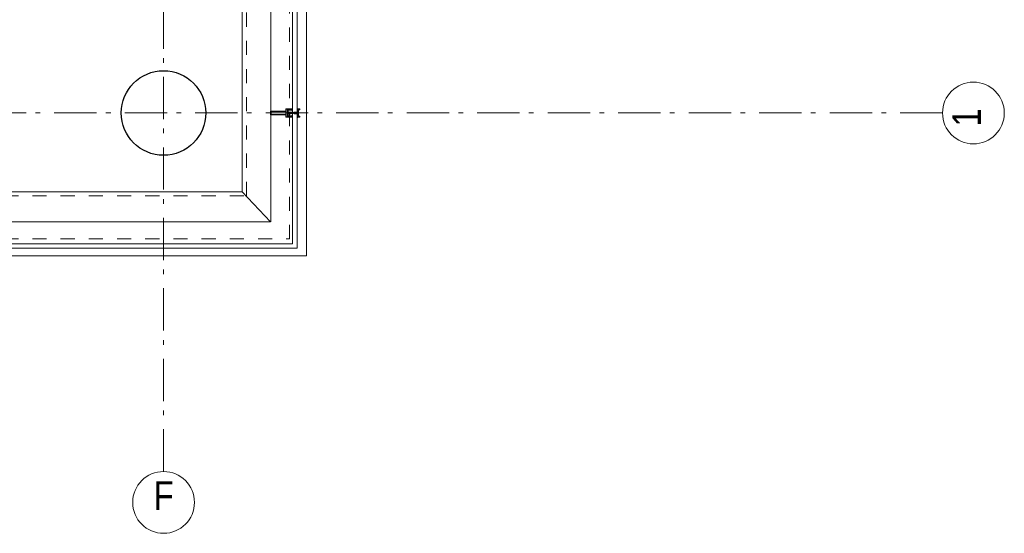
# Model space of a CAD drawing. Header units: millimetres. Extents: x -75976 to 232306, y 42824 to 140527.
# Tile 118 of 199: x 226487 to 232306, y 49135 to 52172. Entities that reach past the tile are written whole.
import ezdxf

# ---------------------------------------------------------------- set-up
doc = ezdxf.new("R2010")
doc.units = ezdxf.units.MM
doc.header["$LTSCALE"] = 400
doc.linetypes.add('STYLE_01', pattern=[0.416641, 0.208282, -0.208359])
doc.linetypes.add('STYLE_06', pattern=[1.041641, 0.625, -0.208282, 0.069427, -0.138931])
for name, color, linetype, lineweight in [('mat-beton (ihwg)', 5, 'Continuous', 25), ('mat-glas', 140, 'Continuous', 15), ('None', 7, 'Continuous', 9)]:
    doc.layers.add(name, color=color, linetype=linetype, lineweight=lineweight)
doc.styles.add('Arial Narrow', font='ARIALN.TTF', dxfattribs={"height": 222.25})
doc.styles.get("Standard").update_dxf_attribs({"font": 'arial.ttf'})

# ---------------------------------------------------------------- blocks, each defined once
blk = doc.blocks.new('*U553')
at = {"layer": 'None', "color": 8, "linetype": 'Continuous', "lineweight": 9, "flags": 128}
for points in [[(58396.9, -34535), (58381.1, -34535), (58381.1, -34533.1), (58381.1, -34486.9), (58381.1, -34485), (58396.9, -34485), (58396.9, -34487.9), (58392.3, -34487.9), (58392.3, -34487.4), (58390.9, -34487.4), (58390.9, -34487.9), (58389, -34487.9), (58388.7, -34488.1), (58384.6, -34488.1), (58384.6, -34488.1, 0.414214), (58382.9, -34489.8), (58382.9, -34489.8), (58382.9, -34489.9, 0.414214), (58384.6, -34491.6), (58388.7, -34491.6), (58389, -34491.8), (58390.9, -34491.8), (58390.9, -34492.3), (58392.3, -34492.3), (58392.3, -34491.8), (58396.9, -34491.8), (58396.9, -34493.7), (58384.1, -34493.7), (58384.1, -34493.7, 0.414214), (58382.9, -34494.9), (58382.9, -34494.9), (58382.9, -34503.4), (58382.9, -34503.5, 0.414214), (58384.1, -34504.7), (58401.1, -34504.7), (58401.1, -34506.1), (58403.9, -34506.1), (58404.3, -34505.7), (58404.7, -34506.1), (58405.3, -34506.1), (58405.7, -34505.7), (58406.1, -34506.1), (58406.7, -34506.1), (58407.1, -34505.7), (58408, -34506.1), (58412.9, -34506.1), (58412.9, -34507.8), (58402.1, -34507.8), (58402.1, -34507.8, 0.414214), (58399.9, -34510), (58399.9, -34510), (58399.9, -34510, 0.414214), (58402.1, -34512.2), (58412.9, -34512.2), (58412.9, -34513.9), (58408, -34513.9), (58407.1, -34514.3), (58406.7, -34513.9), (58406.1, -34513.9), (58405.7, -34514.3), (58405.3, -34513.9), (58404.7, -34513.9), (58404.3, -34514.3), (58403.9, -34513.9), (58401.1, -34513.9), (58401.1, -34515.3), (58384.1, -34515.3), (58384.1, -34515.3, 0.414214), (58382.9, -34516.5), (58382.9, -34516.6), (58382.9, -34525.1), (58382.9, -34525.1, 0.414214), (58384.1, -34526.3), (58396.9, -34526.3), (58396.9, -34528.2), (58392.3, -34528.2), (58392.3, -34527.7), (58390.9, -34527.7), (58390.9, -34528.2), (58389, -34528.2), (58388.7, -34528.4), (58384.6, -34528.4), (58384.6, -34528.4, 0.414214), (58382.9, -34530.1), (58382.9, -34530.2), (58382.9, -34530.2, 0.414214), (58384.6, -34531.9), (58388.7, -34531.9), (58389, -34532.1), (58390.9, -34532.1), (58390.9, -34532.6), (58392.3, -34532.6), (58392.3, -34532.1), (58396.9, -34532.1)], [(58409.1, -34495.2), (58409.1, -34495.2, -0.390793), (58407.8, -34496.7), (58407.8, -34496.7, -0.390793), (58406.1, -34495.6), (58406.1, -34495.6, 0.352623), (58404.1, -34494), (58397.4, -34494), (58397.4, -34494, -0.414214), (58397.1, -34493.7), (58397.1, -34492.4), (58397.2, -34491.9), (58397.2, -34491.9, 0.520293), (58397.1, -34491.6), (58394.4, -34491.6), (58394.3, -34491.8), (58392.3, -34491.8), (58392.3, -34491.8, 0.577863), (58392, -34491.8), (58392, -34491.9), (58392, -34491.9, -0.366605), (58391.7, -34492.2), (58391.7, -34492.2, -0.366605), (58391.4, -34492), (58391.4, -34492, 0.130834), (58390.4, -34490.7), (58390.4, -34490.7, -0.439074), (58390.4, -34489.3), (58390.4, -34489.3, 0.133252), (58391.4, -34488), (58391.4, -34488, -0.366605), (58391.7, -34487.8), (58391.7, -34487.8, -0.366605), (58392, -34488), (58392, -34488.1), (58392, -34488.1, 0.577455), (58392.3, -34488.2), (58394.3, -34488.2), (58394.4, -34488.3), (58397.1, -34488.3), (58397.1, -34488.3, 0.52048), (58397.2, -34488.1), (58397.1, -34487.6), (58397.1, -34485.3), (58397.1, -34485.3, -0.414214), (58397.4, -34485), (58405.2, -34485), (58405.2, -34485, 0.255976), (58406.8, -34484.1), (58406.8, -34484.1, -0.749676), (58409.1, -34484.7), (58409.1, -34488.8), (58409.1, -34488.8, -0.414214), (58407.1, -34490.8), (58407.1, -34490.8, 0.402808), (58406.6, -34491.3), (58406.6, -34491.3, 0.402808), (58407, -34491.8), (58407, -34491.8, -0.233259), (58407.4, -34492), (58407.9, -34495.4), (58407.9, -34495.4, 0.419014), (58408, -34495.5), (58408, -34495.5, 0.419014), (58408.1, -34495.4), (58408.1, -34494), (58408.1, -34494, -0.414214), (58408.6, -34493.5), (58408.6, -34493.5, -0.414214), (58409.1, -34494)], [(58392.1, -34489, 0.29188), (58391.6, -34489.2), (58391.2, -34489.7), (58391.2, -34489.7, 0.344328), (58391.2, -34490.3), (58391.6, -34490.8), (58391.6, -34490.8, 0.29188), (58392.1, -34491), (58393.8, -34490.6), (58393.8, -34490.6, 0.348796), (58394.3, -34490), (58394.3, -34490, 0.348796), (58393.8, -34489.4), (58392.1, -34489)], [(58400.1, -34487), (58400.1, -34487, 0.414214), (58399.3, -34487.9), (58399.3, -34487.9, 0.414214), (58400.1, -34488.7), (58403, -34488.7), (58403, -34488.7, 0.414214), (58403.9, -34487.9), (58403.9, -34487.9, 0.414214), (58403, -34487)], [(58403.9, -34491.2, 0.414214), (58403, -34490.3), (58400.1, -34490.3), (58400.1, -34490.3, 0.414214), (58399.3, -34491.2), (58399.3, -34491.2, 0.414214), (58400.1, -34492), (58403, -34492), (58403, -34492, 0.414214), (58403.9, -34491.2)], [(58406.1, -34489.2), (58406.1, -34489.2, 0.552342), (58407.3, -34489.8), (58407.3, -34489.8, 0.263556), (58408.3, -34488.1), (58408.3, -34484.6), (58408.3, -34484.6, 0.437017), (58407.9, -34484.3), (58407.9, -34484.3, 0.437017), (58407.7, -34484.7), (58407.7, -34484.7, -0.396568), (58406.4, -34486.3), (58406.4, -34486.3, 0.418874), (58405.8, -34486.8)], [(58409.1, -34524.8), (58409.1, -34524.8, 0.390793), (58407.8, -34523.3), (58407.8, -34523.3, 0.390793), (58406.1, -34524.4), (58406.1, -34524.4, -0.352623), (58404.1, -34526), (58397.4, -34526), (58397.4, -34526, 0.414214), (58397.1, -34526.3), (58397.1, -34527.6), (58397.2, -34528.1), (58397.2, -34528.1, -0.520293), (58397.1, -34528.4), (58394.4, -34528.4), (58394.3, -34528.2), (58392.3, -34528.2), (58392.3, -34528.2, -0.577863), (58392, -34528.2), (58392, -34528.1), (58392, -34528.1, 0.366605), (58391.7, -34527.8), (58391.7, -34527.8, 0.366605), (58391.4, -34528), (58391.4, -34528, -0.130834), (58390.4, -34529.3), (58390.4, -34529.3, 0.439074), (58390.4, -34530.7), (58390.4, -34530.7, -0.133252), (58391.4, -34532), (58391.4, -34532, 0.366605), (58391.7, -34532.2), (58391.7, -34532.2, 0.366605), (58392, -34532), (58392, -34531.9), (58392, -34531.9, -0.577455), (58392.3, -34531.8), (58394.3, -34531.8), (58394.4, -34531.7), (58397.1, -34531.7), (58397.1, -34531.7, -0.52048), (58397.2, -34531.9), (58397.1, -34532.4), (58397.1, -34534.7), (58397.1, -34534.7, 0.414214), (58397.4, -34535), (58405.2, -34535), (58405.2, -34535, -0.255976), (58406.8, -34535.9), (58406.8, -34535.9, 0.749676), (58409.1, -34535.3), (58409.1, -34531.2), (58409.1, -34531.2, 0.414214), (58407.1, -34529.2), (58407.1, -34529.2, -0.402808), (58406.6, -34528.7), (58406.6, -34528.7, -0.402808), (58407, -34528.2), (58407, -34528.2, 0.233259), (58407.4, -34528), (58407.9, -34524.6), (58407.9, -34524.6, -0.419014), (58408, -34524.5), (58408, -34524.5, -0.419014), (58408.1, -34524.6), (58408.1, -34526), (58408.1, -34526, 0.414214), (58408.6, -34526.5), (58408.6, -34526.5, 0.414214), (58409.1, -34526)], [(58392.1, -34531, -0.29188), (58391.6, -34530.8), (58391.2, -34530.3), (58391.2, -34530.3, -0.344328), (58391.2, -34529.7), (58391.6, -34529.2), (58391.6, -34529.2, -0.29188), (58392.1, -34529), (58393.8, -34529.4), (58393.8, -34529.4, -0.348796), (58394.3, -34530), (58394.3, -34530, -0.348796), (58393.8, -34530.6), (58392.1, -34531)], [(58403.9, -34528.8, -0.414214), (58403, -34529.7), (58400.1, -34529.7), (58400.1, -34529.7, -0.414214), (58399.3, -34528.8), (58399.3, -34528.8, -0.414214), (58400.1, -34528), (58403, -34528), (58403, -34528, -0.414214), (58403.9, -34528.8)], [(58400.1, -34533), (58400.1, -34533, -0.414214), (58399.3, -34532.1), (58399.3, -34532.1, -0.414214), (58400.1, -34531.3), (58403, -34531.3), (58403, -34531.3, -0.414214), (58403.9, -34532.1), (58403.9, -34532.1, -0.414214), (58403, -34533)], [(58406.1, -34530.8), (58406.1, -34530.8, -0.552342), (58407.3, -34530.2), (58407.3, -34530.2, -0.263556), (58408.3, -34531.9), (58408.3, -34535.4), (58408.3, -34535.4, -0.437017), (58407.9, -34535.7), (58407.9, -34535.7, -0.437017), (58407.7, -34535.3), (58407.7, -34535.3, 0.396568), (58406.4, -34533.7), (58406.4, -34533.7, -0.418874), (58405.8, -34533.2)]]:
    blk.add_lwpolyline(points, format="xyb", close=True, dxfattribs=at)
blk.add_lwpolyline([(58382.9, -34514), (58398.6, -34514), (58398.6, -34506), (58382.9, -34506)], close=True, dxfattribs=at)
blk = doc.blocks.new('*U554')
at = {"layer": 'None', "color": 7}
blk.add_blockref('*U553', (0, 0), dxfattribs=at)
blk = doc.blocks.new('*U555')
at = {"layer": 'None', "color": 8, "linetype": 'Continuous', "lineweight": 9, "flags": 128}
for points in [[(58279.1, -34500), (58279.1, -34520), (58369.1, -34520), (58369.1, -34535), (58381.1, -34535), (58381.1, -34485), (58369.1, -34485), (58369.1, -34500)], [(58281.1, -34502), (58369.1, -34502), (58369.1, -34518), (58281.1, -34518)], [(58371.1, -34518), (58371.1, -34502), (58371.1, -34487), (58379.1, -34487), (58379.1, -34533), (58371.1, -34533)]]:
    blk.add_lwpolyline(points, close=True, dxfattribs=at)
blk = doc.blocks.new('*U556')
at = {"layer": 'None', "color": 7}
for name in ['*U555', '*U554']:
    blk.add_blockref(name, (0, 0), dxfattribs=at)
blk = doc.blocks.new('*U557')
at = {"layer": 'None', "color": 8, "linetype": 'Continuous', "lineweight": 9}
for p, q in [((58437.2, -34510), (58438.2, -34508)), ((58438.2, -34508), (58439.2, -34508)), ((58439.2, -34486), (58443.2, -34487)), ((58439.2, -34508), (58439.2, -34486)), ((58442.2, -34489), (58441.2, -34490)), ((58441.2, -34490), (58441.2, -34530)), ((58448.2, -34489), (58442.2, -34489)), ((58443.2, -34487), (58444.2, -34486)), ((58444.2, -34486), (58446.2, -34487)), ((58446.2, -34487), (58447.2, -34488)), ((58447.2, -34488), (58449.2, -34488)), ((58449.2, -34489), (58448.2, -34489)), ((58449.2, -34488), (58449.2, -34489)), ((58438.2, -34511), (58437.2, -34510)), ((58439.2, -34511), (58438.2, -34511)), ((58439.2, -34533), (58439.2, -34511)), ((58443.2, -34532), (58439.2, -34533)), ((58441.2, -34530), (58442.2, -34530)), ((58442.2, -34530), (58448.2, -34530)), ((58444.2, -34533), (58443.2, -34532)), ((58446.2, -34532), (58444.2, -34533)), ((58447.2, -34532), (58446.2, -34532)), ((58449.2, -34531), (58447.2, -34532)), ((58448.2, -34530), (58449.2, -34530)), ((58449.2, -34530), (58449.2, -34531))]:
    blk.add_line(p, q, dxfattribs=at)
at = {"layer": 'None', "color": 8, "linetype": 'Continuous', "lineweight": 9, "flags": 128}
blk.add_lwpolyline([(58439.2, -34533), (58439.2, -34511), (58438.2, -34511), (58437.2, -34510), (58438.2, -34508), (58439.2, -34508), (58439.2, -34486), (58443.2, -34487), (58443.2, -34487), (58443.2, -34487), (58444.2, -34486), (58444.2, -34486), (58446.2, -34487), (58447.2, -34488), (58449.2, -34488), (58449.2, -34489), (58449.2, -34489), (58448.2, -34489), (58442.2, -34489), (58441.2, -34490), (58441.2, -34530), (58442.2, -34530), (58448.2, -34530), (58449.2, -34530), (58449.2, -34531), (58449.2, -34531), (58447.2, -34532), (58446.2, -34532), (58444.2, -34533), (58444.2, -34533), (58443.2, -34532), (58443.2, -34532), (58443.2, -34532)], close=True, dxfattribs=at)
at = {"layer": 'None', "color": 0, "flags": 1}
blk.add_attdef('GRUPPE', (58437.2, -34540.6), '', height=4.23, dxfattribs=at)
blk = doc.blocks.new('*U558')
at = {"layer": 'None', "color": 8, "linetype": 'Continuous', "lineweight": 9}
for p, q in [((58404.2, -34510), (58405.2, -34509)), ((58405.2, -34509), (58406.2, -34508)), ((58406.2, -34509), (58405.2, -34510)), ((58406.2, -34508), (58407.2, -34508)), ((58408.2, -34509), (58406.2, -34509)), ((58407.2, -34508), (58409.2, -34508)), ((58409.2, -34509), (58408.2, -34509)), ((58409.2, -34508), (58410.2, -34508)), ((58410.2, -34509), (58409.2, -34509)), ((58410.2, -34508), (58412.2, -34508)), ((58412.2, -34509), (58410.2, -34509)), ((58412.2, -34508), (58414.2, -34508)), ((58414.2, -34509), (58412.2, -34509)), ((58414.2, -34508), (58415.2, -34508)), ((58416.2, -34509), (58414.2, -34509)), ((58415.2, -34508), (58416.2, -34508)), ((58416.2, -34508), (58417.2, -34507)), ((58417.2, -34510), (58416.2, -34509)), ((58417.2, -34507), (58417.2, -34505)), ((58417.2, -34505), (58434.2, -34505)), ((58419.2, -34509), (58418.2, -34510)), ((58419.2, -34506), (58419.2, -34507)), ((58422.2, -34506), (58419.2, -34506)), ((58419.2, -34507), (58419.2, -34509)), ((58421.2, -34510), (58422.2, -34508)), ((58423.2, -34507), (58422.2, -34506)), ((58422.2, -34507), (58423.2, -34507)), ((58422.2, -34508), (58422.2, -34507)), ((58428.2, -34507), (58426.2, -34509)), ((58426.2, -34509), (58426.2, -34511)), ((58429.2, -34506), (58428.2, -34507)), ((58433.2, -34506), (58429.2, -34506)), ((58433.2, -34507), (58433.2, -34506)), ((58434.2, -34507), (58433.2, -34507)), ((58434.2, -34505), (58435.2, -34505)), ((58435.2, -34507), (58434.2, -34507)), ((58435.2, -34505), (58435.2, -34506)), ((58435.2, -34506), (58435.2, -34507)), ((58405.2, -34511), (58404.2, -34510)), ((58405.2, -34510), (58406.2, -34511)), ((58406.2, -34512), (58405.2, -34511)), ((58406.2, -34511), (58408.2, -34511)), ((58407.2, -34512), (58406.2, -34512)), ((58409.2, -34512), (58407.2, -34512)), ((58408.2, -34511), (58409.2, -34511)), ((58409.2, -34511), (58410.2, -34511)), ((58410.2, -34512), (58409.2, -34512)), ((58410.2, -34511), (58412.2, -34511)), ((58412.2, -34512), (58410.2, -34512)), ((58412.2, -34511), (58413.2, -34511)), ((58414.2, -34512), (58412.2, -34512)), ((58413.2, -34511), (58414.2, -34511)), ((58414.2, -34511), (58416.2, -34511)), ((58415.2, -34512), (58414.2, -34512)), ((58416.2, -34512), (58415.2, -34512)), ((58416.2, -34511), (58417.2, -34510)), ((58417.2, -34513), (58416.2, -34512)), ((58417.2, -34515), (58417.2, -34513)), ((58434.2, -34515), (58417.2, -34515)), ((58418.2, -34510), (58419.2, -34512)), ((58419.2, -34512), (58419.2, -34513)), ((58419.2, -34513), (58419.2, -34514)), ((58419.2, -34514), (58422.2, -34514)), ((58422.2, -34512), (58421.2, -34510)), ((58422.2, -34513), (58422.2, -34512)), ((58423.2, -34513), (58422.2, -34513)), ((58422.2, -34514), (58423.2, -34513)), ((58426.2, -34511), (58428.2, -34513)), ((58428.2, -34513), (58429.2, -34514)), ((58429.2, -34514), (58433.2, -34514)), ((58433.2, -34513), (58434.2, -34513)), ((58433.2, -34514), (58433.2, -34513)), ((58434.2, -34513), (58435.2, -34513)), ((58435.2, -34515), (58434.2, -34515)), ((58435.2, -34513), (58435.2, -34514)), ((58435.2, -34514), (58435.2, -34515))]:
    blk.add_line(p, q, dxfattribs=at)
at = {"layer": 'None', "color": 8, "linetype": 'Continuous', "lineweight": 9, "flags": 128}
for points in [[(58417.2, -34505), (58434.2, -34505), (58435.2, -34505), (58435.2, -34506), (58435.2, -34507), (58434.2, -34507), (58433.2, -34507), (58433.2, -34507), (58433.2, -34506), (58429.2, -34506), (58428.2, -34507), (58426.2, -34509), (58426.2, -34511), (58428.2, -34513), (58429.2, -34514), (58433.2, -34514), (58433.2, -34513), (58433.2, -34513), (58434.2, -34513), (58435.2, -34513), (58435.2, -34514), (58435.2, -34515), (58434.2, -34515), (58417.2, -34515), (58417.2, -34513), (58416.2, -34512), (58415.2, -34512), (58414.2, -34512), (58412.2, -34512), (58410.2, -34512), (58410.2, -34512), (58410.2, -34512), (58409.2, -34512), (58407.2, -34512), (58406.2, -34512), (58405.2, -34511), (58405.2, -34511), (58404.2, -34510), (58405.2, -34509), (58405.2, -34509), (58406.2, -34508), (58407.2, -34508), (58409.2, -34508), (58410.2, -34508), (58410.2, -34508), (58410.2, -34508), (58412.2, -34508), (58414.2, -34508), (58415.2, -34508), (58416.2, -34508), (58417.2, -34507)], [(58419.2, -34513), (58419.2, -34514), (58422.2, -34514), (58423.2, -34513), (58423.2, -34513), (58422.2, -34513), (58422.2, -34512), (58421.2, -34510), (58422.2, -34508), (58422.2, -34507), (58423.2, -34507), (58422.2, -34506), (58419.2, -34506), (58419.2, -34507), (58419.2, -34509), (58418.2, -34510), (58419.2, -34512)]]:
    blk.add_lwpolyline(points, close=True, dxfattribs=at)
blk.add_lwpolyline([(58416.2, -34511), (58417.2, -34510), (58416.2, -34509), (58414.2, -34509), (58414.2, -34509), (58412.2, -34509), (58410.2, -34509), (58409.2, -34509), (58409.2, -34509), (58408.2, -34509), (58408.2, -34509), (58406.2, -34509), (58405.2, -34510), (58406.2, -34511), (58408.2, -34511), (58408.2, -34511), (58409.2, -34511), (58409.2, -34511), (58410.2, -34511), (58412.2, -34511), (58413.2, -34511), (58413.2, -34511), (58414.2, -34511), (58414.2, -34511), (58416.2, -34511)], dxfattribs=at)
at = {"layer": 'None', "color": 0, "flags": 1}
blk.add_attdef('GRUPPE', (58404.2, -34522.6), '', height=4.23, dxfattribs=at)
blk = doc.blocks.new('*U559')
at = {"layer": 'None', "color": 8, "linetype": 'Continuous', "lineweight": 9}
for p, q in [((58431.2, -34507), (58428.2, -34509)), ((58428.2, -34509), (58428.2, -34510)), ((58429.2, -34510), (58430.2, -34509)), ((58430.2, -34509), (58434.2, -34509)), ((58431.2, -34506), (58431.2, -34507)), ((58432.2, -34507), (58431.2, -34506)), ((58432.2, -34508), (58432.2, -34507)), ((58434.2, -34508), (58432.2, -34508)), ((58436.2, -34507), (58434.2, -34508)), ((58434.2, -34509), (58435.2, -34510)), ((58436.2, -34483), (58436.2, -34485)), ((58437.2, -34483), (58436.2, -34483)), ((58436.2, -34485), (58437.2, -34486)), ((58437.2, -34487), (58436.2, -34488)), ((58436.2, -34488), (58437.2, -34489)), ((58437.2, -34489), (58436.2, -34490)), ((58436.2, -34490), (58437.2, -34491)), ((58437.2, -34491), (58436.2, -34492)), ((58436.2, -34492), (58436.2, -34493)), ((58436.2, -34493), (58437.2, -34493)), ((58436.2, -34494), (58436.2, -34495)), ((58437.2, -34494), (58436.2, -34494)), ((58436.2, -34495), (58437.2, -34495)), ((58436.2, -34496), (58436.2, -34497)), ((58437.2, -34496), (58436.2, -34496)), ((58436.2, -34497), (58437.2, -34499)), ((58437.2, -34507), (58436.2, -34507)), ((58437.2, -34484), (58437.2, -34483)), ((58438.2, -34485), (58437.2, -34484)), ((58437.2, -34486), (58437.2, -34487)), ((58437.2, -34493), (58437.2, -34494)), ((58437.2, -34495), (58437.2, -34496)), ((58437.2, -34499), (58437.2, -34505)), ((58437.2, -34505), (58437.2, -34507)), ((58437.2, -34510), (58438.2, -34509)), ((58439.2, -34485), (58438.2, -34485)), ((58438.2, -34509), (58439.2, -34508)), ((58439.2, -34508), (58439.2, -34485)), ((58428.2, -34510), (58428.2, -34511)), ((58428.2, -34511), (58431.2, -34513)), ((58430.2, -34511), (58429.2, -34510)), ((58434.2, -34511), (58430.2, -34511)), ((58431.2, -34514), (58432.2, -34513)), ((58431.2, -34513), (58431.2, -34514)), ((58432.2, -34512), (58434.2, -34512)), ((58432.2, -34513), (58432.2, -34512)), ((58435.2, -34510), (58434.2, -34511)), ((58434.2, -34512), (58436.2, -34513)), ((58436.2, -34513), (58437.2, -34513)), ((58437.2, -34521), (58436.2, -34523)), ((58436.2, -34523), (58436.2, -34524)), ((58436.2, -34524), (58437.2, -34524)), ((58436.2, -34525), (58436.2, -34526)), ((58437.2, -34525), (58436.2, -34525)), ((58436.2, -34526), (58437.2, -34526)), ((58436.2, -34527), (58436.2, -34528)), ((58437.2, -34527), (58436.2, -34527)), ((58436.2, -34528), (58437.2, -34529)), ((58437.2, -34529), (58436.2, -34530)), ((58436.2, -34530), (58437.2, -34531)), ((58437.2, -34531), (58436.2, -34532)), ((58436.2, -34532), (58437.2, -34533)), ((58437.2, -34533), (58436.2, -34535)), ((58436.2, -34535), (58436.2, -34537)), ((58436.2, -34537), (58437.2, -34537)), ((58438.2, -34511), (58437.2, -34510)), ((58437.2, -34513), (58437.2, -34515)), ((58437.2, -34515), (58437.2, -34521)), ((58437.2, -34524), (58437.2, -34525)), ((58437.2, -34526), (58437.2, -34527)), ((58437.2, -34536), (58439.2, -34535)), ((58437.2, -34537), (58437.2, -34536)), ((58439.2, -34512), (58438.2, -34511)), ((58439.2, -34535), (58439.2, -34512))]:
    blk.add_line(p, q, dxfattribs=at)
at = {"layer": 'None', "color": 8, "linetype": 'Continuous', "lineweight": 9, "flags": 128}
blk.add_lwpolyline([(58439.2, -34485), (58438.2, -34485), (58437.2, -34484), (58437.2, -34483), (58436.2, -34483), (58436.2, -34483), (58436.2, -34483), (58436.2, -34483), (58436.2, -34483), (58436.2, -34483), (58436.2, -34485), (58437.2, -34486), (58437.2, -34487), (58436.2, -34488), (58436.2, -34488), (58436.2, -34488), (58436.2, -34488), (58436.2, -34488), (58437.2, -34489), (58437.2, -34489), (58437.2, -34489), (58437.2, -34489), (58437.2, -34489), (58436.2, -34490), (58436.2, -34490), (58436.2, -34490), (58436.2, -34490), (58436.2, -34490), (58437.2, -34491), (58437.2, -34491), (58437.2, -34491), (58437.2, -34491), (58436.2, -34492), (58436.2, -34492), (58436.2, -34492), (58436.2, -34492), (58436.2, -34493), (58437.2, -34493), (58437.2, -34493), (58437.2, -34494), (58437.2, -34494), (58436.2, -34494), (58436.2, -34494), (58436.2, -34494), (58436.2, -34495), (58436.2, -34495), (58437.2, -34495), (58437.2, -34495), (58437.2, -34496), (58437.2, -34496), (58437.2, -34496), (58436.2, -34496), (58436.2, -34496), (58436.2, -34497), (58436.2, -34497), (58436.2, -34497), (58436.2, -34497), (58437.2, -34499), (58437.2, -34505), (58437.2, -34507), (58436.2, -34507), (58434.2, -34508), (58432.2, -34508), (58432.2, -34508), (58432.2, -34508), (58432.2, -34507), (58432.2, -34507), (58431.2, -34506), (58431.2, -34507), (58428.2, -34509), (58428.2, -34510), (58428.2, -34511), (58431.2, -34513), (58431.2, -34514), (58432.2, -34513), (58432.2, -34513), (58432.2, -34512), (58432.2, -34512), (58432.2, -34512), (58434.2, -34512), (58436.2, -34513), (58437.2, -34513), (58437.2, -34515), (58437.2, -34521), (58436.2, -34523), (58436.2, -34523), (58436.2, -34523), (58436.2, -34523), (58436.2, -34524), (58436.2, -34524), (58437.2, -34524), (58437.2, -34524), (58437.2, -34524), (58437.2, -34525), (58436.2, -34525), (58436.2, -34525), (58436.2, -34526), (58436.2, -34526), (58436.2, -34526), (58437.2, -34526), (58437.2, -34526), (58437.2, -34527), (58437.2, -34527), (58436.2, -34527), (58436.2, -34528), (58436.2, -34528), (58436.2, -34528), (58436.2, -34528), (58437.2, -34529), (58437.2, -34529), (58437.2, -34529), (58437.2, -34529), (58437.2, -34529), (58436.2, -34530), (58436.2, -34530), (58436.2, -34530), (58436.2, -34530), (58436.2, -34530), (58437.2, -34531), (58437.2, -34531), (58437.2, -34531), (58437.2, -34531), (58437.2, -34531), (58436.2, -34532), (58436.2, -34532), (58436.2, -34532), (58436.2, -34532), (58436.2, -34532), (58437.2, -34533), (58437.2, -34533), (58436.2, -34535), (58436.2, -34537), (58436.2, -34537), (58436.2, -34537), (58436.2, -34537), (58436.2, -34537), (58436.2, -34537), (58437.2, -34537), (58437.2, -34536), (58439.2, -34535), (58439.2, -34512), (58439.2, -34512), (58438.2, -34511), (58437.2, -34510), (58438.2, -34509), (58439.2, -34508), (58439.2, -34508), (58439.2, -34485)], dxfattribs=at)
blk.add_lwpolyline([(58430.2, -34511), (58429.2, -34510), (58430.2, -34509), (58434.2, -34509), (58435.2, -34510), (58434.2, -34511)], close=True, dxfattribs=at)
at = {"layer": 'None', "color": 0, "flags": 1}
blk.add_attdef('GRUPPE', (58428.2, -34544.6), '', height=4.23, dxfattribs=at)
blk = doc.blocks.new('*U560')
at = {"layer": 'None', "color": 8, "linetype": 'Continuous', "lineweight": 9}
for p, q in [((58451.2, -34485), (58439.2, -34485)), ((58439.2, -34485), (58439.2, -34486)), ((58439.2, -34486), (58443.2, -34487)), ((58442.2, -34490), (58442.2, -34529)), ((58450.2, -34490), (58442.2, -34490)), ((58443.2, -34487), (58444.2, -34486)), ((58443.2, -34491), (58451.2, -34491)), ((58443.2, -34528), (58443.2, -34491)), ((58444.2, -34486), (58450.2, -34486)), ((58450.2, -34486), (58450.2, -34490)), ((58451.2, -34491), (58451.2, -34485)), ((58443.2, -34533), (58439.2, -34534)), ((58439.2, -34534), (58439.2, -34535)), ((58439.2, -34535), (58451.2, -34535)), ((58442.2, -34529), (58450.2, -34529)), ((58451.2, -34528), (58443.2, -34528)), ((58443.2, -34534), (58443.2, -34533)), ((58450.2, -34534), (58443.2, -34534)), ((58450.2, -34529), (58450.2, -34534)), ((58451.2, -34535), (58451.2, -34528))]:
    blk.add_line(p, q, dxfattribs=at)
blk.add_lwpolyline([(58439.2, -34485), (58439.2, -34486), (58443.2, -34487), (58444.2, -34486), (58450.2, -34486), (58450.2, -34490), (58442.2, -34490), (58442.2, -34529), (58450.2, -34529), (58450.2, -34534), (58443.2, -34534), (58443.2, -34533), (58439.2, -34534), (58439.2, -34535), (58451.2, -34535), (58451.2, -34528), (58443.2, -34528), (58443.2, -34491), (58451.2, -34491), (58451.2, -34485)], close=True, dxfattribs=at)
at = {"layer": 'None', "color": 3}
for name in ['*U558', '*U559', '*U557']:
    blk.add_blockref(name, (0, 0), dxfattribs=at)
blk = doc.blocks.new('*U561')
at = {"layer": 'None', "color": 7}
for name in ['*U556', '*U560']:
    blk.add_blockref(name, (0, 0), dxfattribs=at)
blk = doc.blocks.new('*U562')
at = {"layer": 'mat-glas', "color": 140, "linetype": 'Continuous', "lineweight": 15}
blk.add_lwpolyline([(58409.1, -35283), (58409.1, -32723), (58436.1, -32723), (58436.1, -35310), (55859.1, -35310), (55859.1, -35283)], close=True, dxfattribs=at)
at = {"layer": 'None', "color": 43, "linetype": 'Continuous', "lineweight": 9}
for p, q in [((58111.1, -20069.5), (58111.1, -34975.5)), ((58491.1, -20069.5), (58491.1, -35355.5)), ((58111.1, -34975.5), (43205.4, -34975.5)), ((58491.1, -35355.5), (43205.4, -35355.5))]:
    blk.add_line(p, q, dxfattribs=at)
at = {"layer": 'None', "color": 8, "linetype": 'Continuous', "lineweight": 5}
for p, q in [((58280.1, -20135), (58280.1, -35153)), ((58111.1, -34975.5), (58279.1, -35153)), ((43269.9, -35153), (58279.1, -35153))]:
    blk.add_line(p, q, dxfattribs=at)
at = {"layer": 'None', "color": 8, "linetype": 'STYLE_01', "lineweight": 5}
for points in [[(43205.4, -35000), (58136.1, -35000), (58136.1, -20069.5)], [(43205.4, -35255), (58391.1, -35255), (58391.1, -20069.5)]]:
    blk.add_lwpolyline(points, dxfattribs=at)
at = {"layer": 'None', "color": 7}
blk.add_blockref('*U561', (0, 0), dxfattribs=at)
blk = doc.blocks.new('Kolom O 500')
at = {"layer": 'mat-beton (ihwg)', "lineweight": 25}
blk.add_circle((0, 0), 250, dxfattribs=at)
blk = doc.blocks.new('*U1339')
at = {"layer": 'None', "color": 43, "linetype": 'Continuous', "lineweight": 9}
blk.add_circle((57646.1, -36812.6), 182.6, dxfattribs=at)
at = {"layer": 'None', "color": 43, "insert": (57646.1, -36687.7), "char_height": 169.3, "width": 160.91, "attachment_point": 2, "style": 'Arial Narrow'}
blk.add_mtext('F', dxfattribs=at)

msp = doc.modelspace()

# ---------------------------------------------------------------- linework, layer by layer
at = {"layer": 'None', "color": 43, "linetype": 'STYLE_06', "lineweight": 9}
for p, q in [((227336.85564, 49500.0182), (227336.85564, 81745.65207)), ((231940.79627, 51620.0182), (198220.89564, 51620.0182))]:
    msp.add_line(p, q, dxfattribs=at)
at = {"layer": 'None', "color": 43, "linetype": 'Continuous', "lineweight": 9}
msp.add_circle((232123.40269, 51620.0182), 182.60642, dxfattribs=at)

# ---------------------------------------------------------------- block references
at = {"layer": 'None', "color": 7}
for name, p in [('*U562', (169690.79627, 86130.0182)), ('Kolom O 500', (227336.85564, 51620.0182)), ('*U1339', (169690.79627, 86130.0182))]:
    msp.add_blockref(name, p, dxfattribs=at)

# ---------------------------------------------------------------- texts
at = {"layer": 'None', "color": 43, "insert": (231998.51936, 51539.56297), "char_height": 169.33333, "width": 160.910466, "attachment_point": 1, "rotation": 90, "style": 'Arial Narrow'}
msp.add_mtext('1', dxfattribs=at)

doc.saveas('drawing.dxf')
